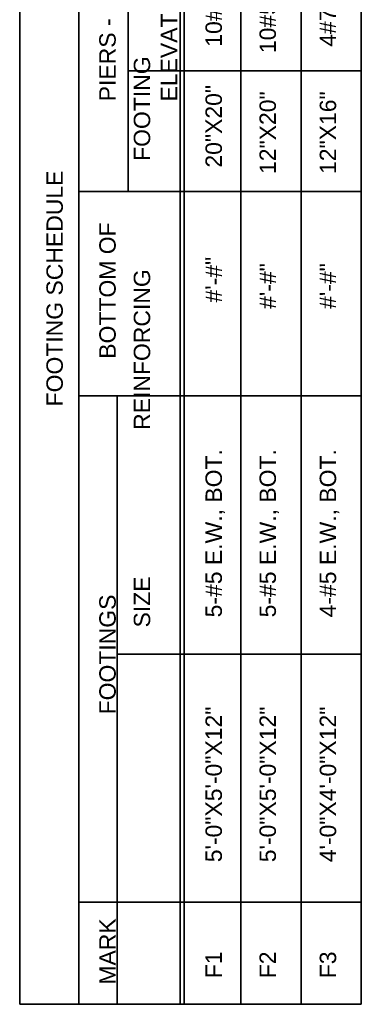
# Model space of a CAD drawing. Extents: x 325 to 1619, y 1797 to 2746.
# Tile 10 of 11: x 1494 to 1619, y 1979 to 2339. Entities that reach past the tile are written whole.
import ezdxf

# ---------------------------------------------------------------- set-up
doc = ezdxf.new("R2010")
doc.units = 0
doc.header["$LTSCALE"] = 0.075
doc.header["$MEASUREMENT"] = 0
doc.layers.add('S-Anno-Legn', color=171, linetype='Continuous', lineweight=35)
doc.styles.add('NOTES', font='romans.shx')

msp = doc.modelspace()

# ---------------------------------------------------------------- linework, layer by layer
at = {"layer": 'S-Anno-Legn'}
for p, q in [((1494.00809, 1979.45899), (1494.00809, 2541.24819)), ((1515.62071, 1979.45899), (1515.62071, 2541.24819)), ((1552.70383, 1979.45899), (1552.70383, 2541.24819)), ((1554.14271, 1979.45899), (1554.14271, 2541.24819)), ((1574.80108, 1979.45899), (1574.80108, 2541.24819)), ((1596.89833, 1979.45899), (1596.89833, 2541.24819)), ((1618.89833, 1979.45899), (1618.89833, 2541.24819)), ((1533.62308, 2276.33946), (1533.62308, 2469.69232)), ((1533.62308, 2320.49096), (1618.89833, 2320.49096)), ((1515.62071, 2276.33946), (1618.89833, 2276.33946)), ((1515.62071, 2201.73872), (1618.89833, 2201.73872)), ((1529.65271, 1979.45899), (1529.65271, 2201.73872)), ((1529.65271, 2107.34598), (1618.89833, 2107.34598)), ((1515.62071, 2016.75937), (1618.89833, 2016.75937)), ((1494.00809, 1979.45899), (1618.89833, 1979.45899))]:
    msp.add_line(p, q, dxfattribs=at)

# ---------------------------------------------------------------- texts
at = {"layer": 'S-Anno-Legn', "attachment_point": 1, "rotation": 90, "style": 'NOTES'}
for s, insert, char_height, line_spacing_factor in [('\\fArial|b0|i0|c0|p39;                                       ELEVATION          SIZE           REINFORCING                 TIES              ELEVATION', (1545.58208, 2218.47929), 5.99999994, 0.734566), ('\\fArial|b0|i0|c0|p39;                            SIZE                       REINFORCING                 FOOTING                                                                                                    PIER', (1535.70671, 2051.93934), 5.99999994, 0.734566), ('\\fArial|b0|i0|c0|p39; F1              5\'-0"X5\'-0"X12"              5-#5 E.W., BOT.                       #\'-#"              20"X20"      10#5 VERT. BARS            #3 TIES                100\'-0" ', (1561.93483, 1986.65362), 5.99999994, 0.740469), ('\\fArial|b0|i0|c0|p39; F2              5\'-0"X5\'-0"X12"              5-#5 E.W., BOT.                      #\'-#"              12"X20"      10#5 VERT. BARS            #3 TIES                100\'-0"', (1581.68533, 1986.65362), 5.99999994, 0.740469), ('\\fArial|b0|i0|c0|p39; F3              4\'-0"X4\'-0"X12"              4-#5 E.W., BOT.                      #\'-#"              12"X16"       4#7 VERT. BARS            #3 TIES                100\'-0"', (1603.68533, 1986.65362), 5.99999994, 0.743439), ('\\fArial|b0|i0|c0|p39;MARK                                FOOTINGS                                     BOTTOM OF                   PIERS - SEE SEC. 2 ON SHT. S-501                   TOP OF', (1523.11334, 1986.65362), 5.99999994, 0.734563), ('\\fArial|b0|i0|c0|p39;                                               FOOTING SCHEDULE', (1503.77646, 2088.45761), 5.9999999, 0.731627)]:
    msp.add_mtext(s, dxfattribs=dict(at, insert=insert, char_height=char_height, line_spacing_factor=line_spacing_factor))

doc.saveas('drawing.dxf')
